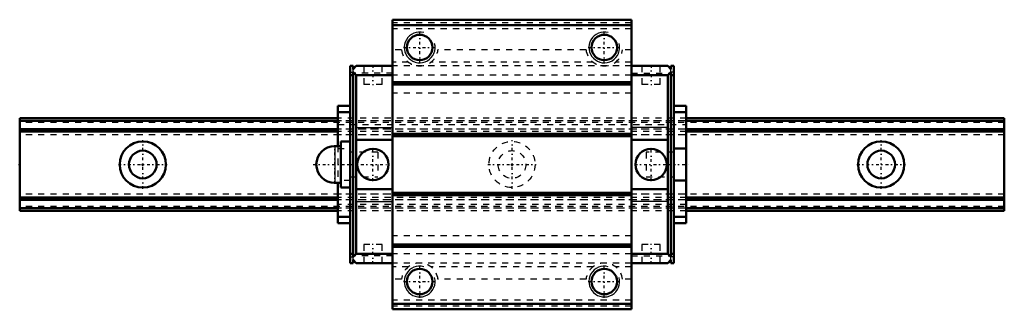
# Model space of a CAD drawing. Header units: millimetres. Extents: x -20 to 140, y -24 to 24.
import ezdxf

# ---------------------------------------------------------------- set-up
doc = ezdxf.new("R2010")
doc.units = ezdxf.units.MM
doc.linetypes.add('Center', pattern=[1.5, 0.45, -0.5, 0.05, -0.5])
doc.linetypes.add('Dashed', pattern=[2, 1, -1])
for name, color, linetype, lineweight in [('2d ConnectionPoints', 7, 'Continuous', 50), ('AM_0', 7, 'Continuous', 50), ('AM_4', 3, 'Continuous', 25), ('AM_5', 3, 'Continuous', 25), ('AM_7', 7, 'Center', 25), ('AM_9', 6, 'Dashed', 25)]:
    doc.layers.add(name, color=color, linetype=linetype, lineweight=lineweight)

# ---------------------------------------------------------------- blocks, each defined once
blk = doc.blocks.new('1_o6e4sd4e2z738qoc08kk5x0xq________0_in_of7bt6qtj6rvg8axeqcalylnl________4')
at = {"layer": 'AM_0'}
for p, q in [((32.2, 3.75), (32.2, -3.75)), ((33.7, 3.75), (32.2, 3.75)), ((32.2, 3), (31.2, 3)), ((31.2, -3), (32.2, -3)), ((32.2, -3.75), (33.7, -3.75))]:
    blk.add_line(p, q, dxfattribs=at)
blk.add_arc((31.2, 0), 3, 90, 270, dxfattribs=at)
at = {"layer": 'AM_4'}
blk.add_line((31.2, 3), (31.2, -3), dxfattribs=at)
at = {"layer": 'AM_7'}
blk.add_line((31.2, -3.15), (31.2, 3.15), dxfattribs=at)
at = {"layer": 'AM_9'}
for p, q in [((38.2, 2), (33.7, 2)), ((38.2, 2), (38.2, -2)), ((33.7, -2), (38.2, -2))]:
    blk.add_line(p, q, dxfattribs=at)
blk = doc.blocks.new('2_HSR15M2ASSPB1021B_Slider_0_in_of7bt6qtj6rvg8axeqcalylnl________4')
at = {"layer": 'AM_0'}
for p, q in [((79.4, 23.5), (40.6, 23.5)), ((40.6, 23.5), (40.6, -23.5)), ((79.4, 22.62), (40.6, 22.62)), ((79.4, 23.5), (79.4, -23.5)), ((33.7, 16), (33.7, -16)), ((34.2, 16), (33.7, 16)), ((34.2, 16), (34.2, 15.5)), ((34.2, 15.5), (34.7, 16)), ((40.6, 16), (34.7, 16)), ((79.4, 16), (85.3, 16)), ((85.8, 15.5), (85.3, 16)), ((85.8, 16), (85.8, 15.5)), ((85.8, 16), (86.3, 16)), ((86.3, -16), (86.3, 16)), ((34.2, 14.5), (33.7, 14.5)), ((34.2, 15), (34.2, -15)), ((34.7, 14.5), (34.2, 15)), ((40.6, 14.5), (34.7, 14.5)), ((34.7, -14.5), (34.7, 14.5)), ((79.4, 14.5), (85.3, 14.5)), ((85.3, 14.5), (85.8, 15)), ((85.3, -14.5), (85.3, 14.5)), ((85.8, 15), (85.8, -15)), ((85.8, 14.5), (86.3, 14.5)), ((79.4, 13.36), (40.6, 13.36)), ((79.4, 12.99), (40.6, 12.99)), ((31.7, 9.5), (33.7, 9.5)), ((31.7, 9.5), (31.7, 3)), ((31.7, 8.5), (33.7, 8.5)), ((88.3, 9.5), (86.3, 9.5)), ((88.3, 8.5), (86.3, 8.5)), ((88.3, 9.5), (88.3, -9.5)), ((79.4, 4.99), (40.6, 4.99)), ((34.7, 4), (40.6, 4)), ((79.4, 4.62), (40.6, 4.62)), ((85.3, 4), (79.4, 4)), ((88.3, 2.6), (86.3, 2.6)), ((31.7, -3), (31.7, -9.5)), ((86.3, -2.6), (88.3, -2.6)), ((34.7, -4), (40.6, -4)), ((79.4, -4.62), (40.6, -4.62)), ((85.3, -4), (79.4, -4)), ((79.4, -4.99), (40.6, -4.99)), ((31.7, -8.5), (33.7, -8.5)), ((31.7, -9.5), (33.7, -9.5)), ((88.3, -8.5), (86.3, -8.5)), ((88.3, -9.5), (86.3, -9.5)), ((79.4, -12.99), (40.6, -12.99)), ((79.4, -13.36), (40.6, -13.36)), ((34.2, -14.5), (33.7, -14.5)), ((34.2, -16), (33.7, -16)), ((34.2, -15), (34.7, -14.5)), ((34.7, -16), (34.2, -15.5)), ((34.2, -15.5), (34.2, -16)), ((40.6, -14.5), (34.7, -14.5)), ((40.6, -16), (34.7, -16)), ((79.4, -14.5), (85.3, -14.5)), ((79.4, -16), (85.3, -16)), ((85.8, -15), (85.3, -14.5)), ((85.3, -16), (85.8, -15.5)), ((85.8, -14.5), (86.3, -14.5)), ((85.8, -15.5), (85.8, -16)), ((85.8, -16), (86.3, -16)), ((79.4, -22.62), (40.6, -22.62)), ((79.4, -23.5), (40.6, -23.5))]:
    blk.add_line(p, q, dxfattribs=at)
for centre, radius in [((45, 19), 2.07), ((75, 19), 2.07), ((37.4, 0), 2.55), ((82.6, 0), 2.55), ((45, -19), 2.07), ((75, -19), 2.07)]:
    blk.add_circle(centre, radius, dxfattribs=at)
at = {"layer": 'AM_4'}
for p, q in [((34.7, 5.99), (40.6, 5.99)), ((85.3, 5.99), (79.4, 5.99)), ((34.7, -5.99), (40.6, -5.99)), ((85.3, -5.99), (79.4, -5.99))]:
    blk.add_line(p, q, dxfattribs=at)
at = {"layer": 'AM_5'}
for centre in [(45, 19), (75, 19), (45, -19), (75, -19)]:
    blk.add_arc(centre, 2.5, 75, 15, dxfattribs=at)
at = {"layer": 'AM_7'}
for p, q in [((45, 16.38), (45, 21.62)), ((75, 16.38), (75, 21.62)), ((42.38, 19), (47.62, 19)), ((72.38, 19), (77.62, 19)), ((37.4, 16.15), (37.4, 12.85)), ((82.6, 16.15), (82.6, 12.85)), ((37.4, -2.68), (37.4, 2.68)), ((82.6, -2.68), (82.6, 2.68)), ((27.7, 0), (40.08, 0)), ((79.92, 0), (88.62, 0)), ((37.4, -16.15), (37.4, -12.85)), ((82.6, -16.15), (82.6, -12.85)), ((45, -21.62), (45, -16.38)), ((75, -21.62), (75, -16.38)), ((42.38, -19), (47.62, -19)), ((72.38, -19), (77.62, -19))]:
    blk.add_line(p, q, dxfattribs=at)
at = {"layer": 'AM_9'}
for p, q in [((79.4, 23), (40.6, 23)), ((79.4, 22), (40.6, 22)), ((42.03, 18.59), (40.6, 18.59)), ((72.03, 18.59), (47.97, 18.59)), ((79.4, 18.59), (77.97, 18.59)), ((35.9, 16), (35.9, 13)), ((38.9, 13), (38.9, 16)), ((43.17, 16.62), (40.6, 16.62)), ((79.4, 16), (40.6, 16)), ((73.17, 16.62), (46.83, 16.62)), ((79.4, 16.62), (76.83, 16.62)), ((81.1, 16), (81.1, 13)), ((84.1, 13), (84.1, 16)), ((33.7, 15), (34.2, 15)), ((34.2, 15), (34.2, 15.5)), ((40.6, 14.8), (34.2, 14.8)), ((79.4, 14.5), (40.6, 14.5)), ((79.4, 14.8), (85.8, 14.8)), ((85.8, 15), (85.8, 15.5)), ((86.3, 15), (85.8, 15)), ((38.9, 13), (35.9, 13)), ((84.1, 13), (81.1, 13)), ((79.4, 11.6), (40.6, 11.6)), ((88.3, 7.5), (31.7, 7.5)), ((88.3, 7.09), (31.7, 7.09)), ((88.3, 7.08), (31.7, 7.08)), ((31.7, 6.5), (88.3, 6.5)), ((88.3, 5.76), (31.7, 5.76)), ((88.3, 5.75), (31.7, 5.75)), ((88.3, 5.35), (31.7, 5.35)), ((88.3, 4.8), (31.7, 4.8)), ((31.7, 3), (31.7, -3)), ((31.7, 2.6), (33.7, 2.6)), ((38.2, 2), (33.7, 2)), ((38.2, 2), (38.2, -2)), ((81.8, 2), (81.8, -2)), ((86.3, 2), (81.8, 2)), ((33.7, -2.6), (31.7, -2.6)), ((33.7, -2), (38.2, -2)), ((81.8, -2), (86.3, -2)), ((88.3, -4.8), (31.7, -4.8)), ((88.3, -5.35), (31.7, -5.35)), ((88.3, -5.75), (31.7, -5.75)), ((88.3, -5.76), (31.7, -5.76)), ((88.3, -6.5), (31.7, -6.5)), ((88.3, -7.08), (31.7, -7.08)), ((88.3, -7.09), (31.7, -7.09)), ((88.3, -7.5), (31.7, -7.5)), ((79.4, -11.6), (40.6, -11.6)), ((38.9, -13), (35.9, -13)), ((35.9, -13), (35.9, -16)), ((38.9, -16), (38.9, -13)), ((84.1, -13), (81.1, -13)), ((81.1, -13), (81.1, -16)), ((84.1, -16), (84.1, -13)), ((33.7, -15), (34.2, -15)), ((40.6, -14.8), (34.2, -14.8)), ((34.2, -15.5), (34.2, -15)), ((79.4, -14.5), (40.6, -14.5)), ((79.4, -16), (40.6, -16)), ((79.4, -14.8), (85.8, -14.8)), ((86.3, -15), (85.8, -15)), ((85.8, -15.5), (85.8, -15)), ((43.17, -16.62), (40.6, -16.62)), ((73.17, -16.62), (46.83, -16.62)), ((79.4, -16.62), (76.83, -16.62)), ((42.03, -18.59), (40.6, -18.59)), ((72.03, -18.59), (47.97, -18.59)), ((79.4, -18.59), (77.97, -18.59)), ((79.4, -22), (40.6, -22)), ((79.4, -23), (40.6, -23))]:
    blk.add_line(p, q, dxfattribs=at)
for centre, start, end in [((45, 19), 187.8318, 352.1682), ((75, 19), 187.8318, 352.1682), ((45, -19), 7.8318, 172.1682), ((75, -19), 7.8318, 172.1682)]:
    blk.add_arc(centre, 3, start, end, dxfattribs=at)
blk = doc.blocks.new('3_HSR15M2A116020_Rail_0_in_of7bt6qtj6rvg8axeqcalylnl________4')
at = {"layer": 'AM_0'}
for p, q in [((31.7, 7.5), (-20, 7.5)), ((-20, 7.5), (-20, -7.5)), ((31.7, 7.08), (-20, 7.08)), ((140, 7.5), (88.3, 7.5)), ((140, 7.08), (88.3, 7.08)), ((140, 7.5), (140, -7.5)), ((31.7, 5.76), (-20, 5.76)), ((31.7, 5.35), (-20, 5.35)), ((140, 5.76), (88.3, 5.76)), ((140, 5.35), (88.3, 5.35)), ((31.7, -5.35), (-20, -5.35)), ((31.7, -5.76), (-20, -5.76)), ((140, -5.35), (88.3, -5.35)), ((140, -5.76), (88.3, -5.76)), ((31.7, -7.08), (-20, -7.08)), ((31.7, -7.5), (-20, -7.5)), ((140, -7.08), (88.3, -7.08)), ((140, -7.5), (88.3, -7.5))]:
    blk.add_line(p, q, dxfattribs=at)
for centre, radius in [((0, 0), 3.75), ((120, 0), 3.75), ((0, 0), 2.25), ((120, 0), 2.25)]:
    blk.add_circle(centre, radius, dxfattribs=at)
at = {"layer": 'AM_7'}
for p, q in [((0, -3.94), (0, 3.94)), ((60, -3.94), (60, 3.94)), ((120, -3.94), (120, 3.94)), ((-3.94, 0), (3.94, 0)), ((56.06, 0), (63.94, 0)), ((116.06, 0), (123.94, 0))]:
    blk.add_line(p, q, dxfattribs=at)
at = {"layer": 'AM_9'}
for p, q in [((140, 7.09), (-20, 7.09)), ((140, 6.8), (-20, 6.8)), ((88.3, 7.5), (31.7, 7.5)), ((88.3, 7.08), (31.7, 7.08)), ((140, 5.75), (-20, 5.75)), ((140, 4.8), (-20, 4.8)), ((88.3, 5.76), (31.7, 5.76)), ((88.3, 5.35), (31.7, 5.35)), ((140, -4.8), (-20, -4.8)), ((140, -5.75), (-20, -5.75)), ((88.3, -5.35), (31.7, -5.35)), ((88.3, -5.76), (31.7, -5.76)), ((140, -6.8), (-20, -6.8)), ((140, -7.09), (-20, -7.09)), ((88.3, -7.08), (31.7, -7.08)), ((88.3, -7.5), (31.7, -7.5))]:
    blk.add_line(p, q, dxfattribs=at)
for radius in [3.75, 2.25]:
    blk.add_circle((60, 0), radius, dxfattribs=at)

msp = doc.modelspace()

# ---------------------------------------------------------------- linework, layer by layer
at = {"layer": '2d ConnectionPoints'}
for p in [(-20, 0), (0, 0), (0, 0), (33.7, 0), (60, 0), (86.3, 0)]:
    msp.add_point(p, dxfattribs=at)

# ---------------------------------------------------------------- block references
for name in ['2_HSR15M2ASSPB1021B_Slider_0_in_of7bt6qtj6rvg8axeqcalylnl________4', '3_HSR15M2A116020_Rail_0_in_of7bt6qtj6rvg8axeqcalylnl________4', '1_o6e4sd4e2z738qoc08kk5x0xq________0_in_of7bt6qtj6rvg8axeqcalylnl________4']:
    msp.add_blockref(name, (0, 0))

doc.saveas('drawing.dxf')
